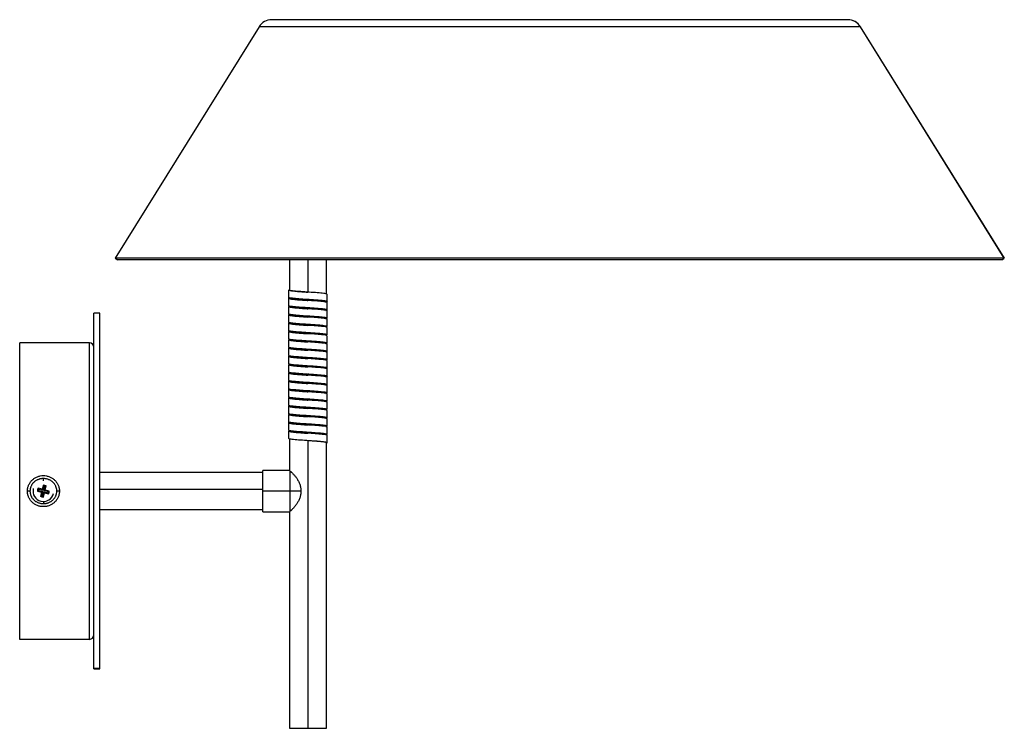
# Paper-space layout '_Normal a' of a CAD drawing. Header units: millimetres. Extents: x -182 to 150, y -140 to 99.
import ezdxf

# ---------------------------------------------------------------- set-up
doc = ezdxf.new("R2010")
doc.units = ezdxf.units.MM

psp = doc.layouts.new('_Normal a')

# ---------------------------------------------------------------- linework, layer by layer
at = {"color": 7, "linetype": 'Continuous', "lineweight": 25}
for p, q in [((-101.43, 96.96), (-149.98, 18.83)), ((97.19, 99.32), (-97.19, 99.32)), ((101.41, 96.96), (149.95, 18.83)), ((149.98, 18.83), (101.44, 96.96)), ((-149.98, 18.83), (-149.13, 18.3)), ((149.98, 18.83), (-149.98, 18.83)), ((149.13, 18.3), (-149.13, 18.3)), ((-91.19, 18.3), (-91.19, 8.13)), ((-78.69, 6.73), (-78.69, 18.3)), ((149.1, 18.3), (149.95, 18.83)), ((149.13, 18.3), (149.98, 18.83)), ((-91.46, 8.13), (-91.46, 5.63)), ((-84.94, 7.43), (-84.94, 7.43)), ((-78.41, 4.23), (-78.41, 6.73)), ((-91.46, 5.33), (-91.46, 2.83)), ((-91.19, 5.63), (-91.19, 5.33)), ((-84.94, 4.93), (-84.94, 4.63)), ((-84.93, 4.63), (-84.93, 4.63)), ((-78.41, 1.43), (-78.41, 3.93)), ((-155.19, 0.32), (-157.19, 0.32)), ((-157.19, -119.68), (-157.19, 0.32)), ((-155.19, -119.68), (-155.19, 0.32)), ((-91.46, 2.53), (-91.46, 0.03)), ((-91.19, 2.83), (-91.19, 2.53)), ((-91.19, 0.03), (-91.19, -0.27)), ((-84.94, 2.13), (-84.94, 1.83)), ((-84.94, 1.83), (-84.94, 1.83)), ((-84.93, 2.13), (-84.93, 2.13)), ((-78.69, 1.13), (-78.69, 1.43)), ((-78.41, -1.37), (-78.41, 1.13)), ((-91.46, -0.27), (-91.46, -2.77)), ((-91.46, -3.07), (-91.46, -5.57)), ((-84.94, -0.67), (-84.94, -0.67)), ((-84.94, -0.67), (-84.94, -0.97)), ((-78.69, -1.67), (-78.69, -1.37)), ((-78.41, -4.17), (-78.41, -1.67)), ((-91.46, -5.87), (-91.46, -8.37)), ((-91.19, -5.57), (-91.19, -5.87)), ((-84.94, -3.47), (-84.94, -3.47)), ((-84.94, -3.47), (-84.94, -3.77)), ((-84.94, -6.27), (-84.94, -6.57)), ((-84.93, -6.57), (-84.93, -6.57)), ((-78.69, -4.47), (-78.69, -4.17)), ((-78.41, -6.97), (-78.41, -4.47)), ((-182.19, -109.68), (-182.19, -9.68)), ((-158.69, -9.68), (-182.19, -9.68)), ((-158.69, -109.68), (-158.69, -9.68)), ((-91.46, -8.67), (-91.46, -11.17)), ((-91.19, -8.37), (-91.19, -8.67)), ((-84.94, -9.07), (-84.94, -9.37)), ((-84.93, -9.37), (-84.93, -9.37)), ((-78.69, -10.07), (-78.69, -9.77)), ((-78.41, -9.77), (-78.41, -7.27)), ((-91.46, -11.47), (-91.46, -13.97)), ((-91.19, -11.17), (-91.19, -11.47)), ((-84.95, -12.17), (-84.95, -12.17)), ((-84.94, -11.87), (-84.94, -12.17)), ((-84.93, -11.87), (-84.93, -11.87)), ((-78.69, -12.87), (-78.69, -12.57)), ((-78.41, -12.57), (-78.41, -10.07)), ((-78.41, -15.37), (-78.41, -12.87)), ((-91.46, -14.27), (-91.46, -16.77)), ((-84.95, -14.67), (-84.95, -14.67)), ((-84.94, -14.67), (-84.94, -14.97)), ((-78.69, -15.67), (-78.69, -15.37)), ((-78.41, -18.17), (-78.41, -15.67)), ((-91.46, -17.07), (-91.46, -19.57)), ((-91.46, -19.87), (-91.46, -22.37)), ((-91.19, -19.57), (-91.19, -19.87)), ((-84.94, -17.47), (-84.94, -17.77)), ((-84.94, -17.77), (-84.94, -17.77)), ((-84.93, -17.47), (-84.93, -17.47)), ((-78.41, -20.97), (-78.41, -18.47)), ((-91.46, -22.67), (-91.46, -25.17)), ((-91.19, -22.37), (-91.19, -22.67)), ((-84.94, -20.27), (-84.94, -20.57)), ((-84.94, -23.07), (-84.94, -23.37)), ((-84.93, -20.57), (-84.93, -20.57)), ((-84.93, -23.07), (-84.93, -23.07)), ((-78.41, -23.77), (-78.41, -21.27)), ((-91.46, -25.47), (-91.46, -27.97)), ((-91.19, -25.17), (-91.19, -25.47)), ((-84.94, -23.37), (-84.94, -23.37)), ((-84.94, -25.87), (-84.94, -25.87)), ((-84.94, -25.87), (-84.94, -26.17)), ((-78.69, -24.07), (-78.69, -23.77)), ((-78.41, -26.57), (-78.41, -24.07)), ((-91.46, -28.27), (-91.46, -30.77)), ((-84.94, -28.67), (-84.94, -28.67)), ((-84.94, -28.67), (-84.94, -28.97)), ((-78.69, -26.87), (-78.69, -26.57)), ((-78.69, -29.67), (-78.69, -29.37)), ((-78.41, -29.37), (-78.41, -26.87)), ((-78.41, -32.17), (-78.41, -29.67)), ((-91.46, -31.07), (-91.46, -33.57)), ((-91.19, -30.77), (-91.19, -31.07)), ((-84.94, -31.47), (-84.94, -31.77)), ((-84.93, -31.77), (-84.93, -31.77)), ((-78.41, -34.97), (-78.41, -32.47)), ((-91.46, -33.87), (-91.46, -36.37)), ((-91.19, -33.57), (-91.19, -33.87)), ((-91.19, -36.37), (-91.19, -36.67)), ((-84.94, -34.27), (-84.94, -34.57)), ((-84.93, -34.57), (-84.93, -34.57)), ((-78.69, -35.27), (-78.69, -34.97)), ((-78.41, -37.77), (-78.41, -35.27)), ((-91.46, -36.67), (-91.46, -39.17)), ((-91.46, -39.47), (-91.46, -41.97)), ((-84.95, -37.37), (-84.95, -37.37)), ((-84.94, -37.07), (-84.94, -37.37)), ((-84.93, -37.07), (-84.93, -37.07)), ((-78.69, -38.07), (-78.69, -37.77)), ((-78.41, -40.57), (-78.41, -38.07)), ((-91.19, -41.97), (-91.19, -52.68)), ((-84.95, -39.87), (-84.95, -39.87)), ((-84.94, -39.87), (-84.94, -40.17)), ((-84.94, -42.67), (-84.94, -139.68)), ((-84.93, -42.67), (-84.93, -42.67)), ((-78.69, -40.87), (-78.69, -40.57)), ((-78.41, -43.37), (-78.41, -40.87)), ((-78.69, -139.68), (-78.69, -43.37)), ((-91.19, -52.68), (-100.19, -52.68)), ((-100.19, -66.68), (-100.19, -52.68)), ((-91.19, -52.68), (-90.94, -52.91)), ((-90.94, -66.46), (-90.94, -52.91)), ((-100.19, -53.43), (-155.19, -53.43)), ((-178.71, -59.68), (-179.59, -59.68)), ((-176.19, -59.71), (-174.79, -60.05)), ((-174.55, -59.08), (-175.95, -58.74)), ((-175.87, -59.48), (-174.43, -59.83)), ((-174.33, -59.44), (-175.78, -59.09)), ((-174.21, -57.68), (-174.55, -59.08)), ((-174.33, -59.44), (-174.55, -59.08)), ((-173.98, -58), (-174.33, -59.44)), ((-173.94, -59.54), (-173.59, -58.09)), ((-173.94, -59.54), (-173.58, -59.32)), ((-172.5, -59.89), (-173.94, -59.54)), ((-173.58, -59.32), (-173.24, -57.92)), ((-172.19, -59.66), (-173.58, -59.32)), ((-168.79, -59.68), (-169.66, -59.68)), ((-155.19, -59.08), (-100.19, -59.08)), ((-87.31, -59.68), (-100.19, -59.68)), ((-174.79, -60.05), (-175.13, -61.45)), ((-174.43, -59.83), (-174.79, -60.05)), ((-174.43, -59.83), (-174.78, -61.28)), ((-174.39, -61.37), (-174.04, -59.93)), ((-174.16, -61.68), (-173.82, -60.29)), ((-174.04, -59.93), (-173.82, -60.29)), ((-174.04, -59.93), (-172.59, -60.28)), ((-173.82, -60.29), (-172.42, -60.63)), ((-172.53, -60.09), (-172.24, -60.16)), ((-155.19, -65.93), (-100.19, -65.93)), ((-100.19, -66.68), (-91.19, -66.68)), ((-91.19, -66.68), (-91.19, -139.68)), ((-158.69, -109.68), (-182.19, -109.68)), ((-157.19, -119.36), (-155.19, -119.36)), ((-157.19, -119.68), (-155.19, -119.68)), ((-91.19, -139.68), (-78.69, -139.68))]:
    psp.add_line(p, q, dxfattribs=at)
at = {"color": 8, "linetype": 'Continuous', "lineweight": 25}
for p, q in [((101.44, 96.96), (-101.43, 96.96)), ((-84.94, 18.3), (-84.94, 7.43)), ((-174.19, -56.21), (-174.19, -55.45)), ((-174.19, -63.15), (-174.19, -63.91))]:
    psp.add_line(p, q, dxfattribs=at)
at = {"color": 7, "linetype": 'Continuous', "lineweight": 25, "flags": 128}
for points in [[(-78.87, -1.53), (-78.42, -1.35), (-79.18, -1.16), (-81.05, -0.96), (-83.67, -0.76), (-86.52, -0.57), (-89.07, -0.37), (-90.84, -0.17), (-91.46, 0.03), (-91.46, 0.03)], [(-78.87, -26.73), (-78.42, -26.55), (-79.18, -26.36), (-81.05, -26.16), (-83.67, -25.96), (-86.52, -25.77), (-89.07, -25.57), (-90.84, -25.37), (-91.46, -25.17), (-91.46, -25.17)]]:
    psp.add_lwpolyline(points, dxfattribs=at)
at = {"color": 7, "linetype": 'Continuous', "lineweight": 25}
for centre, radius, start, end in [((-97.19, 94.32), 5, 90, 148.1433), ((97.17, 94.32), 5, 31.848, 89.9978), ((97.19, 94.32), 5, 31.8567, 90), ((-158.69, -11.18), 1.5, 360, 90), ((-174.19, -59.68), 3.5, 166.2236, 346.2236), ((-174.19, -59.68), 2, 151.7461, 180.7011), ((-174.19, -59.68), 1.7, 159.4599, 172.9872), ((-174.19, -59.68), 2, 61.7461, 90.7011), ((-174.19, -59.68), 1.7, 69.4599, 82.9872), ((-174.19, -59.68), 2, 331.7461, 0.7011), ((-174.19, -59.68), 2, 241.7461, 270.7011), ((-174.19, -59.68), 1.7, 249.4599, 262.9872), ((-174.19, -59.68), 1.7, 339.4599, 352.9872), ((-158.69, -108.18), 1.5, 270, 0)]:
    psp.add_arc(centre, radius, start, end, dxfattribs=at)
for points, knots in [([(-78.55, 6.73), (-78.55, 6.77), (-78.55, 6.88), (-79.97, 7.06), (-82.35, 7.25), (-85.27, 7.45), (-88.12, 7.65), (-90.33, 7.84), (-91.54, 8.02), (-91.36, 8.14), (-91.28, 8.19)], [0, 0, 0, 0, 0.089484, 0.224096, 0.358135, 0.492592, 0.627546, 0.761681, 0.895869, 1, 1, 1, 1]), ([(-91.19, 8.13), (-91.19, 8.1), (-91.14, 8.07), (-90.98, 8.01), (-90.87, 7.98), (-90.56, 7.92), (-90.36, 7.89), (-89.9, 7.83), (-89.64, 7.8), (-89.21, 7.76), (-89.05, 7.75), (-88.74, 7.72), (-88.58, 7.7), (-88.07, 7.66), (-87.71, 7.63), (-86.95, 7.57), (-86.55, 7.54), (-85.75, 7.48), (-85.34, 7.45), (-84.94, 7.43)], [0, 0, 0, 0, 0.125, 0.125, 0.25, 0.25, 0.375, 0.375, 0.5, 0.5, 0.5625, 0.5625, 0.625, 0.625, 0.75, 0.75, 0.875, 0.875, 1, 1, 1, 1]), ([(-78.47, 3.93), (-78.54, 3.98), (-78.7, 4.11), (-80.43, 4.3), (-82.97, 4.5), (-85.92, 4.69), (-88.69, 4.89), (-90.69, 5.09), (-91.65, 5.26), (-91.32, 5.37), (-91.19, 5.42)], [0, 0, 0, 0, 0.116739, 0.248998, 0.38048, 0.51186, 0.644031, 0.775795, 0.907098, 1, 1, 1, 1]), ([(-78.87, 4.09), (-78.72, 4.11), (-78.18, 4.2), (-78.53, 4.36), (-79.93, 4.56), (-82.36, 4.75), (-85.26, 4.95), (-88.13, 5.15), (-90.31, 5.34), (-91.46, 5.5), (-91.34, 5.6), (-91.31, 5.63)], [0, 0, 0, 0, 0.04807, 0.176232, 0.304179, 0.431581, 0.559381, 0.687652, 0.815146, 0.94269, 1, 1, 1, 1]), ([(-91.19, 5.33), (-91.19, 5.3), (-91.14, 5.27), (-90.98, 5.21), (-90.87, 5.18), (-90.56, 5.12), (-90.36, 5.09), (-89.9, 5.03), (-89.64, 5), (-89.21, 4.96), (-89.05, 4.95), (-88.74, 4.92), (-88.58, 4.9), (-88.07, 4.86), (-87.71, 4.83), (-86.95, 4.77), (-86.55, 4.74), (-85.75, 4.68), (-85.34, 4.65), (-84.94, 4.63)], [0, 0, 0, 0, 0.125, 0.125, 0.25, 0.25, 0.375, 0.375, 0.5, 0.5, 0.5625, 0.5625, 0.625, 0.625, 0.75, 0.75, 0.875, 0.875, 1, 1, 1, 1]), ([(-78.69, 4.23), (-78.69, 4.26), (-78.73, 4.29), (-78.89, 4.34), (-79, 4.37), (-79.32, 4.43), (-79.51, 4.46), (-79.97, 4.52), (-80.23, 4.55), (-80.67, 4.59), (-80.82, 4.61), (-81.13, 4.64), (-81.29, 4.65), (-81.8, 4.69), (-82.16, 4.72), (-82.92, 4.78), (-83.32, 4.81), (-84.13, 4.87), (-84.53, 4.9), (-84.94, 4.93)], [0, 0, 0, 0, 0.125, 0.125, 0.25, 0.25, 0.375, 0.375, 0.5, 0.5, 0.5625, 0.5625, 0.625, 0.625, 0.75, 0.75, 0.875, 0.875, 1, 1, 1, 1]), ([(-78.47, 1.13), (-78.45, 1.13), (-78.25, 1.21), (-79.07, 1.34), (-80.9, 1.54), (-83.63, 1.74), (-86.57, 1.93), (-89.22, 2.13), (-91.01, 2.33), (-91.71, 2.51), (-91.2, 2.63), (-90.97, 2.68)], [0, 0, 0, 0, 0.014508, 0.140669, 0.267511, 0.394241, 0.520384, 0.646871, 0.773894, 0.900146, 1, 1, 1, 1]), ([(-78.91, 1.28), (-78.7, 1.32), (-78.16, 1.43), (-78.73, 1.6), (-80.4, 1.8), (-82.98, 2), (-85.92, 2.19), (-88.7, 2.39), (-90.65, 2.59), (-91.57, 2.73), (-91.39, 2.81), (-91.35, 2.83)], [0, 0, 0, 0, 0.082761, 0.209561, 0.337009, 0.463709, 0.590309, 0.717672, 0.844643, 0.97117, 1, 1, 1, 1]), ([(-91.19, 2.53), (-91.19, 2.5), (-91.14, 2.47), (-90.98, 2.41), (-90.87, 2.38), (-90.56, 2.32), (-90.36, 2.29), (-89.9, 2.23), (-89.64, 2.2), (-89.21, 2.16), (-89.05, 2.15), (-88.74, 2.12), (-88.58, 2.1), (-88.07, 2.06), (-87.71, 2.03), (-86.95, 1.97), (-86.55, 1.94), (-85.75, 1.88), (-85.34, 1.85), (-84.94, 1.83)], [0, 0, 0, 0, 0.125, 0.125, 0.25, 0.25, 0.375, 0.375, 0.5, 0.5, 0.5625, 0.5625, 0.625, 0.625, 0.75, 0.75, 0.875, 0.875, 1, 1, 1, 1]), ([(-78.69, 1.43), (-78.69, 1.46), (-78.73, 1.49), (-78.89, 1.54), (-79, 1.57), (-79.32, 1.63), (-79.51, 1.66), (-79.97, 1.72), (-80.23, 1.75), (-80.67, 1.79), (-80.82, 1.81), (-81.13, 1.84), (-81.29, 1.85), (-81.8, 1.89), (-82.16, 1.92), (-82.92, 1.98), (-83.32, 2.01), (-84.13, 2.07), (-84.53, 2.1), (-84.94, 2.13)], [0, 0, 0, 0, 0.125, 0.125, 0.25, 0.25, 0.375, 0.375, 0.5, 0.5, 0.5625, 0.5625, 0.625, 0.625, 0.75, 0.75, 0.875, 0.875, 1, 1, 1, 1]), ([(-78.57, -4.47), (-78.54, -4.44), (-78.48, -4.33), (-79.76, -4.17), (-82.04, -3.97), (-84.94, -3.77), (-87.81, -3.58), (-90.17, -3.38), (-91.39, -3.18), (-91.72, -3.05), (-91.32, -2.98), (-91.31, -2.98)], [0, 0, 0, 0, 0.073438, 0.205324, 0.336902, 0.469144, 0.601386, 0.732964, 0.86485, 0.997357, 1, 1, 1, 1]), ([(-78.55, -1.67), (-78.51, -1.65), (-78.36, -1.56), (-79.38, -1.41), (-81.45, -1.22), (-84.28, -1.02), (-87.2, -0.82), (-89.71, -0.63), (-91.25, -0.43), (-91.7, -0.26), (-91.16, -0.16), (-90.97, -0.13)], [0, 0, 0, 0, 0.043108, 0.170093, 0.297278, 0.425154, 0.552305, 0.679306, 0.807055, 0.934495, 1, 1, 1, 1]), ([(-78.69, -4.3), (-78.53, -4.24), (-78.21, -4.11), (-79.34, -3.91), (-81.46, -3.72), (-84.28, -3.52), (-87.21, -3.32), (-89.68, -3.13), (-91.25, -2.94), (-91.32, -2.82), (-91.35, -2.77)], [0, 0, 0, 0, 0.126843, 0.255373, 0.384104, 0.513535, 0.642232, 0.770778, 0.90008, 1, 1, 1, 1]), ([(-91.19, -0.27), (-91.19, -0.3), (-91.14, -0.33), (-90.98, -0.39), (-90.87, -0.42), (-90.56, -0.48), (-90.36, -0.51), (-89.9, -0.57), (-89.64, -0.6), (-89.21, -0.64), (-89.05, -0.65), (-88.74, -0.68), (-88.58, -0.7), (-88.07, -0.74), (-87.71, -0.77), (-86.95, -0.83), (-86.55, -0.86), (-85.75, -0.92), (-85.34, -0.95), (-84.94, -0.97)], [0, 0, 0, 0, 0.125, 0.125, 0.25, 0.25, 0.375, 0.375, 0.5, 0.5, 0.5625, 0.5625, 0.625, 0.625, 0.75, 0.75, 0.875, 0.875, 1, 1, 1, 1]), ([(-91.19, -3.07), (-91.19, -3.1), (-91.14, -3.13), (-90.98, -3.19), (-90.87, -3.22), (-90.56, -3.28), (-90.36, -3.31), (-89.9, -3.37), (-89.64, -3.4), (-89.21, -3.44), (-89.05, -3.45), (-88.74, -3.48), (-88.58, -3.5), (-88.07, -3.54), (-87.71, -3.57), (-86.95, -3.63), (-86.55, -3.66), (-85.75, -3.72), (-85.34, -3.75), (-84.94, -3.77)], [0, 0, 0, 0, 0.125, 0.125, 0.25, 0.25, 0.375, 0.375, 0.5, 0.5, 0.5625, 0.5625, 0.625, 0.625, 0.75, 0.75, 0.875, 0.875, 1, 1, 1, 1]), ([(-78.69, -1.37), (-78.69, -1.34), (-78.73, -1.31), (-78.89, -1.26), (-79, -1.23), (-79.32, -1.17), (-79.51, -1.14), (-79.97, -1.08), (-80.23, -1.05), (-80.67, -1.01), (-80.82, -0.99), (-81.13, -0.96), (-81.29, -0.95), (-81.8, -0.91), (-82.16, -0.88), (-82.92, -0.82), (-83.32, -0.79), (-84.13, -0.73), (-84.53, -0.7), (-84.94, -0.67)], [0, 0, 0, 0, 0.125, 0.125, 0.25, 0.25, 0.375, 0.375, 0.5, 0.5, 0.5625, 0.5625, 0.625, 0.625, 0.75, 0.75, 0.875, 0.875, 1, 1, 1, 1]), ([(-78.52, -7.27), (-78.55, -7.22), (-78.62, -7.11), (-80.19, -6.92), (-82.66, -6.73), (-85.6, -6.53), (-88.41, -6.33), (-90.53, -6.14), (-91.66, -5.94), (-91.34, -5.81), (-91.19, -5.75)], [0, 0, 0, 0, 0.09992, 0.229222, 0.357768, 0.486465, 0.615896, 0.744627, 0.873157, 1, 1, 1, 1]), ([(-78.57, -6.97), (-78.54, -6.94), (-78.48, -6.83), (-79.76, -6.67), (-82.04, -6.47), (-84.94, -6.27), (-87.83, -6.08), (-90.11, -5.88), (-91.39, -5.71), (-91.33, -5.61), (-91.31, -5.57)], [0, 0, 0, 0, 0.078156, 0.218734, 0.358983, 0.49994, 0.640896, 0.781145, 0.921723, 1, 1, 1, 1]), ([(-91.19, -5.87), (-91.19, -5.9), (-91.14, -5.93), (-90.98, -5.99), (-90.87, -6.02), (-90.56, -6.08), (-90.36, -6.11), (-89.9, -6.17), (-89.64, -6.2), (-89.21, -6.24), (-89.05, -6.25), (-88.74, -6.28), (-88.58, -6.3), (-88.07, -6.34), (-87.71, -6.37), (-86.95, -6.43), (-86.55, -6.46), (-85.75, -6.52), (-85.34, -6.55), (-84.94, -6.57)], [0, 0, 0, 0, 0.125, 0.125, 0.25, 0.25, 0.375, 0.375, 0.5, 0.5, 0.5625, 0.5625, 0.625, 0.625, 0.75, 0.75, 0.875, 0.875, 1, 1, 1, 1]), ([(-78.69, -4.17), (-78.69, -4.14), (-78.73, -4.11), (-78.89, -4.06), (-79, -4.03), (-79.32, -3.97), (-79.51, -3.94), (-79.97, -3.88), (-80.23, -3.85), (-80.67, -3.81), (-80.82, -3.79), (-81.13, -3.76), (-81.29, -3.75), (-81.8, -3.71), (-82.16, -3.68), (-82.92, -3.62), (-83.32, -3.59), (-84.13, -3.53), (-84.53, -3.5), (-84.94, -3.47)], [0, 0, 0, 0, 0.125, 0.125, 0.25, 0.25, 0.375, 0.375, 0.5, 0.5, 0.5625, 0.5625, 0.625, 0.625, 0.75, 0.75, 0.875, 0.875, 1, 1, 1, 1]), ([(-78.69, -6.97), (-78.69, -6.94), (-78.73, -6.91), (-78.89, -6.86), (-79, -6.83), (-79.32, -6.77), (-79.51, -6.74), (-79.97, -6.68), (-80.23, -6.65), (-80.67, -6.61), (-80.82, -6.59), (-81.13, -6.56), (-81.29, -6.55), (-81.8, -6.51), (-82.16, -6.48), (-82.92, -6.42), (-83.32, -6.39), (-84.13, -6.33), (-84.53, -6.3), (-84.94, -6.27)], [0, 0, 0, 0, 0.125, 0.125, 0.25, 0.25, 0.375, 0.375, 0.5, 0.5, 0.5625, 0.5625, 0.625, 0.625, 0.75, 0.75, 0.875, 0.875, 1, 1, 1, 1]), ([(-78.41, -10.07), (-78.53, -10.01), (-78.78, -9.88), (-80.67, -9.68), (-83.29, -9.48), (-86.25, -9.29), (-88.96, -9.09), (-90.87, -8.89), (-91.71, -8.7), (-91.24, -8.58), (-91, -8.51)], [0, 0, 0, 0, 0.1259017, 0.252572, 0.3787086, 0.5045012, 0.6308806, 0.7573701, 0.8831809, 1, 1, 1, 1]), ([(-78.9, -9.92), (-78.72, -9.89), (-78.17, -9.79), (-78.62, -9.62), (-80.16, -9.42), (-82.67, -9.23), (-85.59, -9.03), (-88.42, -8.83), (-90.49, -8.64), (-91.52, -8.48), (-91.36, -8.4), (-91.32, -8.37)], [0, 0, 0, 0, 0.0655046, 0.1929454, 0.320694, 0.4476955, 0.5748459, 0.7027224, 0.8299067, 0.9568924, 1, 1, 1, 1]), ([(-91.19, -8.67), (-91.19, -8.7), (-91.14, -8.73), (-90.98, -8.79), (-90.87, -8.82), (-90.56, -8.88), (-90.36, -8.91), (-89.9, -8.97), (-89.64, -9), (-89.21, -9.04), (-89.05, -9.05), (-88.74, -9.08), (-88.58, -9.1), (-88.07, -9.14), (-87.71, -9.17), (-86.95, -9.23), (-86.55, -9.26), (-85.75, -9.32), (-85.34, -9.35), (-84.94, -9.37)], [0, 0, 0, 0, 0.125, 0.125, 0.25, 0.25, 0.375, 0.375, 0.5, 0.5, 0.5625, 0.5625, 0.625, 0.625, 0.75, 0.75, 0.875, 0.875, 1, 1, 1, 1]), ([(-78.69, -9.77), (-78.69, -9.74), (-78.73, -9.71), (-78.89, -9.66), (-79, -9.63), (-79.32, -9.57), (-79.51, -9.54), (-79.97, -9.48), (-80.23, -9.45), (-80.67, -9.41), (-80.82, -9.39), (-81.13, -9.36), (-81.29, -9.35), (-81.8, -9.31), (-82.16, -9.28), (-82.92, -9.22), (-83.32, -9.19), (-84.13, -9.13), (-84.53, -9.1), (-84.94, -9.07)], [0, 0, 0, 0, 0.125, 0.125, 0.25, 0.25, 0.375, 0.375, 0.5, 0.5, 0.5625, 0.5625, 0.625, 0.625, 0.75, 0.75, 0.875, 0.875, 1, 1, 1, 1]), ([(-78.9, -12.73), (-78.67, -12.68), (-78.16, -12.56), (-78.86, -12.38), (-80.65, -12.18), (-83.3, -11.98), (-86.24, -11.79), (-88.97, -11.59), (-90.8, -11.39), (-91.62, -11.25), (-91.42, -11.18), (-91.4, -11.17)], [0, 0, 0, 0, 0.099854, 0.226106, 0.353129, 0.479616, 0.605759, 0.732489, 0.859331, 0.985492, 1, 1, 1, 1]), ([(-78.52, -12.87), (-78.49, -12.86), (-78.3, -12.78), (-79.22, -12.63), (-81.17, -12.44), (-83.95, -12.24), (-86.89, -12.04), (-89.47, -11.85), (-91.14, -11.65), (-91.71, -11.47), (-91.17, -11.37), (-90.96, -11.32)], [0, 0, 0, 0, 0.02883, 0.155357, 0.282328, 0.409691, 0.536291, 0.662991, 0.790439, 0.917239, 1, 1, 1, 1]), ([(-91.19, -11.47), (-91.19, -11.5), (-91.14, -11.53), (-90.98, -11.59), (-90.87, -11.62), (-90.56, -11.68), (-90.36, -11.71), (-89.9, -11.77), (-89.64, -11.8), (-89.21, -11.84), (-89.05, -11.85), (-88.74, -11.88), (-88.58, -11.9), (-88.07, -11.94), (-87.71, -11.97), (-86.95, -12.03), (-86.55, -12.06), (-85.75, -12.12), (-85.34, -12.15), (-84.94, -12.17)], [0, 0, 0, 0, 0.125, 0.125, 0.25, 0.25, 0.375, 0.375, 0.5, 0.5, 0.5625, 0.5625, 0.625, 0.625, 0.75, 0.75, 0.875, 0.875, 1, 1, 1, 1]), ([(-78.69, -12.57), (-78.69, -12.54), (-78.73, -12.51), (-78.89, -12.46), (-79, -12.43), (-79.32, -12.37), (-79.51, -12.34), (-79.97, -12.28), (-80.23, -12.25), (-80.67, -12.21), (-80.82, -12.19), (-81.13, -12.16), (-81.29, -12.15), (-81.8, -12.11), (-82.16, -12.08), (-82.92, -12.02), (-83.32, -11.99), (-84.13, -11.93), (-84.53, -11.9), (-84.94, -11.87)], [0, 0, 0, 0, 0.125, 0.125, 0.25, 0.25, 0.375, 0.375, 0.5, 0.5, 0.5625, 0.5625, 0.625, 0.625, 0.75, 0.75, 0.875, 0.875, 1, 1, 1, 1]), ([(-78.57, -15.67), (-78.53, -15.64), (-78.41, -15.55), (-79.57, -15.39), (-81.74, -15.19), (-84.61, -14.99), (-87.51, -14.8), (-89.94, -14.6), (-91.34, -14.41), (-91.69, -14.25), (-91.15, -14.16), (-91, -14.13)], [0, 0, 0, 0, 0.05731, 0.184854, 0.312348, 0.440619, 0.568419, 0.695821, 0.823768, 0.95193, 1, 1, 1, 1]), ([(-78.72, -15.49), (-78.56, -15.43), (-78.21, -15.32), (-79.17, -15.13), (-81.18, -14.94), (-83.95, -14.74), (-86.9, -14.54), (-89.44, -14.35), (-91.17, -14.15), (-91.33, -14.03), (-91.4, -13.97)], [0, 0, 0, 0, 0.104471, 0.2341, 0.364183, 0.494669, 0.624372, 0.754177, 0.88475, 1, 1, 1, 1]), ([(-91.19, -14.27), (-91.19, -14.3), (-91.14, -14.33), (-90.98, -14.39), (-90.87, -14.42), (-90.56, -14.48), (-90.36, -14.51), (-89.9, -14.57), (-89.64, -14.6), (-89.21, -14.64), (-89.05, -14.65), (-88.74, -14.68), (-88.58, -14.7), (-88.07, -14.74), (-87.71, -14.77), (-86.95, -14.83), (-86.55, -14.86), (-85.75, -14.92), (-85.34, -14.95), (-84.94, -14.97)], [0, 0, 0, 0, 0.125, 0.125, 0.25, 0.25, 0.375, 0.375, 0.5, 0.5, 0.5625, 0.5625, 0.625, 0.625, 0.75, 0.75, 0.875, 0.875, 1, 1, 1, 1]), ([(-78.69, -15.37), (-78.69, -15.34), (-78.73, -15.31), (-78.89, -15.26), (-79, -15.23), (-79.32, -15.17), (-79.51, -15.14), (-79.97, -15.08), (-80.23, -15.05), (-80.67, -15.01), (-80.82, -14.99), (-81.13, -14.96), (-81.29, -14.95), (-81.8, -14.91), (-82.16, -14.88), (-82.92, -14.82), (-83.32, -14.79), (-84.13, -14.73), (-84.53, -14.7), (-84.94, -14.67)], [0, 0, 0, 0, 0.125, 0.125, 0.25, 0.25, 0.375, 0.375, 0.5, 0.5, 0.5625, 0.5625, 0.625, 0.625, 0.75, 0.75, 0.875, 0.875, 1, 1, 1, 1]), ([(-78.47, -21.27), (-78.54, -21.22), (-78.7, -21.09), (-80.43, -20.9), (-82.97, -20.7), (-85.92, -20.51), (-88.69, -20.31), (-90.69, -20.11), (-91.65, -19.94), (-91.32, -19.83), (-91.19, -19.78)], [0, 0, 0, 0, 0.116739, 0.248998, 0.38048, 0.51186, 0.644031, 0.775795, 0.907098, 1, 1, 1, 1]), ([(-85.25, -17.75), (-86.21, -17.69), (-88.12, -17.55), (-90.33, -17.36), (-91.54, -17.18), (-91.36, -17.06), (-91.28, -17.01)], [0, 0, 0, 0, 0.265967, 0.530321, 0.794779, 1, 1, 1, 1]), ([(-78.87, -21.11), (-78.72, -21.09), (-78.18, -21), (-78.53, -20.84), (-79.93, -20.64), (-82.36, -20.45), (-85.26, -20.25), (-88.13, -20.05), (-90.31, -19.86), (-91.46, -19.7), (-91.34, -19.6), (-91.31, -19.57)], [0, 0, 0, 0, 0.04807, 0.176232, 0.304179, 0.431581, 0.559381, 0.687652, 0.815146, 0.94269, 1, 1, 1, 1]), ([(-78.61, -18.28), (-78.49, -18.22), (-78.27, -18.08), (-79.54, -17.89), (-81.75, -17.69), (-84.6, -17.49), (-87.53, -17.3), (-89.9, -17.1), (-91.33, -16.93), (-91.32, -16.82), (-91.32, -16.77)], [0, 0, 0, 0, 0.130956, 0.261126, 0.391245, 0.522158, 0.652589, 0.782614, 0.913196, 1, 1, 1, 1]), ([(-91.19, -17.07), (-91.19, -17.1), (-91.14, -17.13), (-90.98, -17.19), (-90.87, -17.22), (-90.56, -17.28), (-90.36, -17.31), (-89.9, -17.37), (-89.64, -17.4), (-89.21, -17.44), (-89.05, -17.45), (-88.74, -17.48), (-88.58, -17.5), (-88.07, -17.54), (-87.71, -17.57), (-86.95, -17.63), (-86.55, -17.66), (-85.75, -17.72), (-85.34, -17.75), (-84.94, -17.77)], [0, 0, 0, 0, 0.125, 0.125, 0.25, 0.25, 0.375, 0.375, 0.5, 0.5, 0.5625, 0.5625, 0.625, 0.625, 0.75, 0.75, 0.875, 0.875, 1, 1, 1, 1]), ([(-91.19, -19.87), (-91.19, -19.9), (-91.14, -19.93), (-90.98, -19.99), (-90.87, -20.02), (-90.56, -20.08), (-90.36, -20.11), (-89.9, -20.17), (-89.64, -20.2), (-89.21, -20.24), (-89.05, -20.25), (-88.74, -20.28), (-88.58, -20.3), (-88.07, -20.34), (-87.71, -20.37), (-86.95, -20.43), (-86.55, -20.46), (-85.75, -20.52), (-85.34, -20.55), (-84.94, -20.57)], [0, 0, 0, 0, 0.125, 0.125, 0.25, 0.25, 0.375, 0.375, 0.5, 0.5, 0.5625, 0.5625, 0.625, 0.625, 0.75, 0.75, 0.875, 0.875, 1, 1, 1, 1]), ([(-78.69, -18.17), (-78.69, -18.14), (-78.73, -18.11), (-78.89, -18.06), (-79, -18.03), (-79.32, -17.97), (-79.51, -17.94), (-79.97, -17.88), (-80.23, -17.85), (-80.67, -17.81), (-80.82, -17.79), (-81.13, -17.76), (-81.29, -17.75), (-81.8, -17.71), (-82.16, -17.68), (-82.92, -17.62), (-83.32, -17.59), (-84.13, -17.53), (-84.53, -17.5), (-84.94, -17.47)], [0, 0, 0, 0, 0.125, 0.125, 0.25, 0.25, 0.375, 0.375, 0.5, 0.5, 0.5625, 0.5625, 0.625, 0.625, 0.75, 0.75, 0.875, 0.875, 1, 1, 1, 1]), ([(-78.55, -18.47), (-78.55, -18.43), (-78.55, -18.32), (-79.97, -18.14), (-82.26, -17.96), (-84.08, -17.83), (-84.94, -17.77)], [0, 0, 0, 0, 0.187343, 0.469168, 0.749791, 1, 1, 1, 1]), ([(-78.47, -24.07), (-78.45, -24.07), (-78.25, -23.99), (-79.07, -23.86), (-80.9, -23.66), (-83.63, -23.46), (-86.57, -23.27), (-89.22, -23.07), (-91.01, -22.87), (-91.71, -22.69), (-91.2, -22.57), (-90.97, -22.52)], [0, 0, 0, 0, 0.014508, 0.140669, 0.267511, 0.394241, 0.520384, 0.646871, 0.773894, 0.900146, 1, 1, 1, 1]), ([(-78.91, -23.92), (-78.7, -23.88), (-78.16, -23.77), (-78.73, -23.6), (-80.4, -23.4), (-82.98, -23.2), (-85.92, -23.01), (-88.7, -22.81), (-90.65, -22.61), (-91.57, -22.47), (-91.39, -22.39), (-91.35, -22.37)], [0, 0, 0, 0, 0.082761, 0.209561, 0.337009, 0.463709, 0.590309, 0.717672, 0.844643, 0.97117, 1, 1, 1, 1]), ([(-91.19, -22.67), (-91.19, -22.7), (-91.14, -22.73), (-90.98, -22.79), (-90.87, -22.82), (-90.56, -22.88), (-90.36, -22.91), (-89.9, -22.97), (-89.64, -23), (-89.21, -23.04), (-89.05, -23.05), (-88.74, -23.08), (-88.58, -23.1), (-88.07, -23.14), (-87.71, -23.17), (-86.95, -23.23), (-86.55, -23.26), (-85.75, -23.32), (-85.34, -23.35), (-84.94, -23.37)], [0, 0, 0, 0, 0.125, 0.125, 0.25, 0.25, 0.375, 0.375, 0.5, 0.5, 0.5625, 0.5625, 0.625, 0.625, 0.75, 0.75, 0.875, 0.875, 1, 1, 1, 1]), ([(-78.69, -20.97), (-78.69, -20.94), (-78.73, -20.91), (-78.89, -20.86), (-79, -20.83), (-79.32, -20.77), (-79.51, -20.74), (-79.97, -20.68), (-80.23, -20.65), (-80.67, -20.61), (-80.82, -20.59), (-81.13, -20.56), (-81.29, -20.55), (-81.8, -20.51), (-82.16, -20.48), (-82.92, -20.42), (-83.32, -20.39), (-84.13, -20.33), (-84.53, -20.3), (-84.94, -20.27)], [0, 0, 0, 0, 0.125, 0.125, 0.25, 0.25, 0.375, 0.375, 0.5, 0.5, 0.5625, 0.5625, 0.625, 0.625, 0.75, 0.75, 0.875, 0.875, 1, 1, 1, 1]), ([(-78.69, -23.77), (-78.69, -23.74), (-78.73, -23.71), (-78.89, -23.66), (-79, -23.63), (-79.32, -23.57), (-79.51, -23.54), (-79.97, -23.48), (-80.23, -23.45), (-80.67, -23.41), (-80.82, -23.39), (-81.13, -23.36), (-81.29, -23.35), (-81.8, -23.31), (-82.16, -23.28), (-82.92, -23.22), (-83.32, -23.19), (-84.13, -23.13), (-84.53, -23.1), (-84.94, -23.07)], [0, 0, 0, 0, 0.125, 0.125, 0.25, 0.25, 0.375, 0.375, 0.5, 0.5, 0.5625, 0.5625, 0.625, 0.625, 0.75, 0.75, 0.875, 0.875, 1, 1, 1, 1]), ([(-78.55, -26.87), (-78.51, -26.85), (-78.36, -26.76), (-79.38, -26.61), (-81.45, -26.42), (-84.28, -26.22), (-87.2, -26.02), (-89.71, -25.83), (-91.25, -25.63), (-91.7, -25.46), (-91.16, -25.36), (-90.97, -25.33)], [0, 0, 0, 0, 0.043108, 0.170093, 0.297278, 0.425154, 0.552305, 0.679306, 0.807055, 0.934495, 1, 1, 1, 1]), ([(-91.19, -25.47), (-91.19, -25.5), (-91.14, -25.53), (-90.98, -25.59), (-90.87, -25.62), (-90.56, -25.68), (-90.36, -25.71), (-89.9, -25.77), (-89.64, -25.8), (-89.21, -25.84), (-89.05, -25.85), (-88.74, -25.88), (-88.58, -25.9), (-88.07, -25.94), (-87.71, -25.97), (-86.95, -26.03), (-86.55, -26.06), (-85.75, -26.12), (-85.34, -26.15), (-84.94, -26.17)], [0, 0, 0, 0, 0.125, 0.125, 0.25, 0.25, 0.375, 0.375, 0.5, 0.5, 0.5625, 0.5625, 0.625, 0.625, 0.75, 0.75, 0.875, 0.875, 1, 1, 1, 1]), ([(-78.69, -26.57), (-78.69, -26.54), (-78.73, -26.51), (-78.89, -26.46), (-79, -26.43), (-79.32, -26.37), (-79.51, -26.34), (-79.97, -26.28), (-80.23, -26.25), (-80.67, -26.21), (-80.82, -26.19), (-81.13, -26.16), (-81.29, -26.15), (-81.8, -26.11), (-82.16, -26.08), (-82.92, -26.02), (-83.32, -25.99), (-84.13, -25.93), (-84.53, -25.9), (-84.94, -25.87)], [0, 0, 0, 0, 0.125, 0.125, 0.25, 0.25, 0.375, 0.375, 0.5, 0.5, 0.5625, 0.5625, 0.625, 0.625, 0.75, 0.75, 0.875, 0.875, 1, 1, 1, 1]), ([(-78.57, -29.67), (-78.54, -29.64), (-78.48, -29.53), (-79.76, -29.37), (-82.04, -29.17), (-84.94, -28.97), (-87.81, -28.78), (-90.17, -28.58), (-91.39, -28.38), (-91.72, -28.25), (-91.32, -28.18), (-91.31, -28.18)], [0, 0, 0, 0, 0.073438, 0.205324, 0.336902, 0.469144, 0.601386, 0.732964, 0.86485, 0.997357, 1, 1, 1, 1]), ([(-78.69, -29.5), (-78.53, -29.44), (-78.21, -29.31), (-79.34, -29.11), (-81.46, -28.92), (-84.28, -28.72), (-87.21, -28.52), (-89.68, -28.33), (-91.25, -28.14), (-91.32, -28.02), (-91.35, -27.97)], [0, 0, 0, 0, 0.126843, 0.255373, 0.384104, 0.513535, 0.642232, 0.770778, 0.90008, 1, 1, 1, 1]), ([(-91.19, -28.27), (-91.19, -28.3), (-91.14, -28.33), (-90.98, -28.39), (-90.87, -28.42), (-90.56, -28.48), (-90.36, -28.51), (-89.9, -28.57), (-89.64, -28.6), (-89.21, -28.64), (-89.05, -28.65), (-88.74, -28.68), (-88.58, -28.7), (-88.07, -28.74), (-87.71, -28.77), (-86.95, -28.83), (-86.55, -28.86), (-85.75, -28.92), (-85.34, -28.95), (-84.94, -28.97)], [0, 0, 0, 0, 0.125, 0.125, 0.25, 0.25, 0.375, 0.375, 0.5, 0.5, 0.5625, 0.5625, 0.625, 0.625, 0.75, 0.75, 0.875, 0.875, 1, 1, 1, 1]), ([(-78.69, -29.37), (-78.69, -29.34), (-78.73, -29.31), (-78.89, -29.26), (-79, -29.23), (-79.32, -29.17), (-79.51, -29.14), (-79.97, -29.08), (-80.23, -29.05), (-80.67, -29.01), (-80.82, -28.99), (-81.13, -28.96), (-81.29, -28.95), (-81.8, -28.91), (-82.16, -28.88), (-82.92, -28.82), (-83.32, -28.79), (-84.13, -28.73), (-84.53, -28.7), (-84.94, -28.67)], [0, 0, 0, 0, 0.125, 0.125, 0.25, 0.25, 0.375, 0.375, 0.5, 0.5, 0.5625, 0.5625, 0.625, 0.625, 0.75, 0.75, 0.875, 0.875, 1, 1, 1, 1]), ([(-78.52, -32.47), (-78.55, -32.42), (-78.62, -32.31), (-80.19, -32.12), (-82.66, -31.93), (-85.6, -31.73), (-88.41, -31.53), (-90.53, -31.34), (-91.66, -31.14), (-91.34, -31.01), (-91.19, -30.95)], [0, 0, 0, 0, 0.09992, 0.229222, 0.357768, 0.486465, 0.615896, 0.744627, 0.873157, 1, 1, 1, 1]), ([(-78.57, -32.17), (-78.54, -32.14), (-78.48, -32.03), (-79.76, -31.87), (-82.04, -31.67), (-84.94, -31.47), (-87.83, -31.28), (-90.11, -31.08), (-91.39, -30.91), (-91.33, -30.81), (-91.31, -30.77)], [0, 0, 0, 0, 0.078156, 0.218734, 0.358983, 0.49994, 0.640896, 0.781145, 0.921723, 1, 1, 1, 1]), ([(-91.19, -31.07), (-91.19, -31.1), (-91.14, -31.13), (-90.98, -31.19), (-90.87, -31.22), (-90.56, -31.28), (-90.36, -31.31), (-89.9, -31.37), (-89.64, -31.4), (-89.21, -31.44), (-89.05, -31.45), (-88.74, -31.48), (-88.58, -31.5), (-88.07, -31.54), (-87.71, -31.57), (-86.95, -31.63), (-86.55, -31.66), (-85.75, -31.72), (-85.34, -31.75), (-84.94, -31.77)], [0, 0, 0, 0, 0.125, 0.125, 0.25, 0.25, 0.375, 0.375, 0.5, 0.5, 0.5625, 0.5625, 0.625, 0.625, 0.75, 0.75, 0.875, 0.875, 1, 1, 1, 1]), ([(-78.69, -32.17), (-78.69, -32.14), (-78.73, -32.11), (-78.89, -32.06), (-79, -32.03), (-79.32, -31.97), (-79.51, -31.94), (-79.97, -31.88), (-80.23, -31.85), (-80.67, -31.81), (-80.82, -31.79), (-81.13, -31.76), (-81.29, -31.75), (-81.8, -31.71), (-82.16, -31.68), (-82.92, -31.62), (-83.32, -31.59), (-84.13, -31.53), (-84.53, -31.5), (-84.94, -31.47)], [0, 0, 0, 0, 0.125, 0.125, 0.25, 0.25, 0.375, 0.375, 0.5, 0.5, 0.5625, 0.5625, 0.625, 0.625, 0.75, 0.75, 0.875, 0.875, 1, 1, 1, 1]), ([(-78.9, -37.93), (-78.67, -37.88), (-78.16, -37.76), (-78.86, -37.58), (-80.65, -37.38), (-83.3, -37.18), (-86.24, -36.99), (-88.97, -36.79), (-90.8, -36.59), (-91.62, -36.45), (-91.42, -36.38), (-91.4, -36.37)], [0, 0, 0, 0, 0.0998542, 0.226106, 0.3531287, 0.479616, 0.6057585, 0.7324894, 0.8593307, 0.9854915, 1, 1, 1, 1]), ([(-78.52, -38.07), (-78.49, -38.06), (-78.3, -37.98), (-79.22, -37.83), (-81.17, -37.64), (-83.95, -37.44), (-86.89, -37.24), (-89.47, -37.05), (-91.14, -36.85), (-91.71, -36.67), (-91.17, -36.57), (-90.96, -36.52)], [0, 0, 0, 0, 0.02883, 0.155357, 0.282328, 0.409691, 0.536291, 0.662991, 0.790439, 0.917239, 1, 1, 1, 1]), ([(-78.41, -35.27), (-78.53, -35.21), (-78.78, -35.08), (-80.67, -34.88), (-83.29, -34.68), (-86.25, -34.49), (-88.96, -34.29), (-90.87, -34.09), (-91.71, -33.9), (-91.24, -33.78), (-91, -33.71)], [0, 0, 0, 0, 0.125902, 0.252572, 0.378709, 0.504501, 0.630881, 0.75737, 0.883181, 1, 1, 1, 1]), ([(-78.9, -35.12), (-78.72, -35.09), (-78.17, -34.99), (-78.62, -34.82), (-80.16, -34.62), (-82.67, -34.43), (-85.59, -34.23), (-88.42, -34.03), (-90.49, -33.84), (-91.52, -33.68), (-91.36, -33.6), (-91.32, -33.57)], [0, 0, 0, 0, 0.065505, 0.192945, 0.320694, 0.447695, 0.574846, 0.702722, 0.829907, 0.956892, 1, 1, 1, 1]), ([(-91.19, -33.87), (-91.19, -33.9), (-91.14, -33.93), (-90.98, -33.99), (-90.87, -34.02), (-90.56, -34.08), (-90.36, -34.11), (-89.9, -34.17), (-89.64, -34.2), (-89.21, -34.24), (-89.05, -34.25), (-88.74, -34.28), (-88.58, -34.3), (-88.07, -34.34), (-87.71, -34.37), (-86.95, -34.43), (-86.55, -34.46), (-85.75, -34.52), (-85.34, -34.55), (-84.94, -34.57)], [0, 0, 0, 0, 0.125, 0.125, 0.25, 0.25, 0.375, 0.375, 0.5, 0.5, 0.5625, 0.5625, 0.625, 0.625, 0.75, 0.75, 0.875, 0.875, 1, 1, 1, 1]), ([(-78.69, -34.97), (-78.69, -34.94), (-78.73, -34.91), (-78.89, -34.86), (-79, -34.83), (-79.32, -34.77), (-79.51, -34.74), (-79.97, -34.68), (-80.23, -34.65), (-80.67, -34.61), (-80.82, -34.59), (-81.13, -34.56), (-81.29, -34.55), (-81.8, -34.51), (-82.16, -34.48), (-82.92, -34.42), (-83.32, -34.39), (-84.13, -34.33), (-84.53, -34.3), (-84.94, -34.27)], [0, 0, 0, 0, 0.125, 0.125, 0.25, 0.25, 0.375, 0.375, 0.5, 0.5, 0.5625, 0.5625, 0.625, 0.625, 0.75, 0.75, 0.875, 0.875, 1, 1, 1, 1]), ([(-78.57, -40.87), (-78.53, -40.84), (-78.41, -40.75), (-79.57, -40.59), (-81.74, -40.39), (-84.61, -40.19), (-87.51, -40), (-89.94, -39.8), (-91.34, -39.61), (-91.69, -39.45), (-91.15, -39.36), (-91, -39.33)], [0, 0, 0, 0, 0.05731, 0.184854, 0.312348, 0.440619, 0.568419, 0.695821, 0.823768, 0.95193, 1, 1, 1, 1]), ([(-78.72, -40.69), (-78.56, -40.63), (-78.21, -40.52), (-79.17, -40.33), (-81.18, -40.14), (-83.95, -39.94), (-86.9, -39.74), (-89.44, -39.55), (-91.17, -39.35), (-91.33, -39.23), (-91.4, -39.17)], [0, 0, 0, 0, 0.1044709, 0.2340996, 0.3641832, 0.4946685, 0.6243722, 0.7541774, 0.8847497, 1, 1, 1, 1]), ([(-91.19, -36.67), (-91.19, -36.7), (-91.14, -36.73), (-90.98, -36.79), (-90.87, -36.82), (-90.56, -36.88), (-90.36, -36.91), (-89.9, -36.97), (-89.64, -37), (-89.21, -37.04), (-89.05, -37.05), (-88.74, -37.08), (-88.58, -37.1), (-88.07, -37.14), (-87.71, -37.17), (-86.95, -37.23), (-86.55, -37.26), (-85.75, -37.32), (-85.34, -37.35), (-84.94, -37.37)], [0, 0, 0, 0, 0.125, 0.125, 0.25, 0.25, 0.375, 0.375, 0.5, 0.5, 0.5625, 0.5625, 0.625, 0.625, 0.75, 0.75, 0.875, 0.875, 1, 1, 1, 1]), ([(-91.19, -39.47), (-91.19, -39.5), (-91.14, -39.53), (-90.98, -39.59), (-90.87, -39.62), (-90.56, -39.68), (-90.36, -39.71), (-89.9, -39.77), (-89.64, -39.8), (-89.21, -39.84), (-89.05, -39.85), (-88.74, -39.88), (-88.58, -39.9), (-88.07, -39.94), (-87.71, -39.97), (-86.95, -40.03), (-86.55, -40.06), (-85.75, -40.12), (-85.34, -40.15), (-84.94, -40.17)], [0, 0, 0, 0, 0.125, 0.125, 0.25, 0.25, 0.375, 0.375, 0.5, 0.5, 0.5625, 0.5625, 0.625, 0.625, 0.75, 0.75, 0.875, 0.875, 1, 1, 1, 1]), ([(-78.69, -37.77), (-78.69, -37.74), (-78.73, -37.71), (-78.89, -37.66), (-79, -37.63), (-79.32, -37.57), (-79.51, -37.54), (-79.97, -37.48), (-80.23, -37.45), (-80.67, -37.41), (-80.82, -37.39), (-81.13, -37.36), (-81.29, -37.35), (-81.8, -37.31), (-82.16, -37.28), (-82.92, -37.22), (-83.32, -37.19), (-84.13, -37.13), (-84.53, -37.1), (-84.94, -37.07)], [0, 0, 0, 0, 0.125, 0.125, 0.25, 0.25, 0.375, 0.375, 0.5, 0.5, 0.5625, 0.5625, 0.625, 0.625, 0.75, 0.75, 0.875, 0.875, 1, 1, 1, 1]), ([(-78.59, -43.44), (-78.51, -43.39), (-78.33, -43.27), (-79.55, -43.09), (-81.75, -42.89), (-84.61, -42.69), (-87.53, -42.5), (-89.9, -42.3), (-91.33, -42.13), (-91.32, -42.02), (-91.32, -41.97)], [0, 0, 0, 0, 0.104131, 0.238319, 0.372454, 0.507408, 0.641865, 0.775904, 0.910516, 1, 1, 1, 1]), ([(-78.69, -40.57), (-78.69, -40.54), (-78.73, -40.51), (-78.89, -40.46), (-79, -40.43), (-79.32, -40.37), (-79.51, -40.34), (-79.97, -40.28), (-80.23, -40.25), (-80.67, -40.21), (-80.82, -40.19), (-81.13, -40.16), (-81.29, -40.15), (-81.8, -40.11), (-82.16, -40.08), (-82.92, -40.02), (-83.32, -39.99), (-84.13, -39.93), (-84.53, -39.9), (-84.94, -39.87)], [0, 0, 0, 0, 0.125, 0.125, 0.25, 0.25, 0.375, 0.375, 0.5, 0.5, 0.5625, 0.5625, 0.625, 0.625, 0.75, 0.75, 0.875, 0.875, 1, 1, 1, 1]), ([(-78.69, -43.37), (-78.69, -43.34), (-78.73, -43.31), (-78.89, -43.26), (-79, -43.23), (-79.32, -43.17), (-79.51, -43.14), (-79.97, -43.08), (-80.23, -43.05), (-80.67, -43.01), (-80.82, -42.99), (-81.13, -42.96), (-81.29, -42.95), (-81.8, -42.91), (-82.16, -42.88), (-82.92, -42.82), (-83.32, -42.79), (-84.13, -42.73), (-84.53, -42.7), (-84.94, -42.67)], [0, 0, 0, 0, 0.125, 0.125, 0.25, 0.25, 0.375, 0.375, 0.5, 0.5, 0.5625, 0.5625, 0.625, 0.625, 0.75, 0.75, 0.875, 0.875, 1, 1, 1, 1]), ([(-90.94, -52.91), (-90.92, -52.92), (-90.88, -52.95), (-90.82, -53.01), (-90.75, -53.07), (-90.68, -53.13), (-90.61, -53.2), (-90.48, -53.33), (-90.27, -53.52), (-89.99, -53.82), (-89.68, -54.15), (-89.26, -54.64), (-88.73, -55.33), (-88.24, -56.14), (-87.92, -56.83), (-87.7, -57.37), (-87.53, -57.93), (-87.42, -58.44), (-87.35, -58.9), (-87.32, -59.29), (-87.31, -59.55), (-87.31, -59.68)], [0, 0, 0, 0, 0.020769, 0.041531, 0.062301, 0.083094, 0.103924, 0.124805, 0.187332, 0.250022, 0.312446, 0.374846, 0.499804, 0.624847, 0.687555, 0.74964, 0.81253, 0.874949, 0.916722, 0.958351, 1, 1, 1, 1]), ([(-179.59, -59.68), (-179.59, -59.61), (-179.58, -59.47), (-179.57, -59.26), (-179.55, -59.06), (-179.52, -58.85), (-179.46, -58.54), (-179.35, -58.13), (-179.17, -57.65), (-178.94, -57.18), (-178.57, -56.59), (-178, -55.92), (-177.17, -55.28), (-176.24, -54.8), (-175.23, -54.51), (-174.18, -54.41), (-173.14, -54.51), (-172.13, -54.8), (-171.2, -55.28), (-170.37, -55.92), (-169.8, -56.59), (-169.43, -57.18), (-169.2, -57.64), (-169.02, -58.13), (-168.9, -58.58), (-168.83, -58.98), (-168.79, -59.33), (-168.79, -59.57), (-168.79, -59.68)], [0, 0, 0, 0, 0.012562, 0.025096, 0.037625, 0.050169, 0.062749, 0.093996, 0.125319, 0.156489, 0.187757, 0.250369, 0.312713, 0.375193, 0.437694, 0.50042, 0.562753, 0.625229, 0.68742, 0.749959, 0.812089, 0.843458, 0.874735, 0.905915, 0.937026, 0.958046, 0.979004, 1, 1, 1, 1]), ([(-174.19, -55.45), (-174.25, -55.45), (-174.39, -55.46), (-174.6, -55.47), (-174.81, -55.49), (-175.02, -55.52), (-175.24, -55.57), (-175.45, -55.62), (-175.66, -55.68), (-175.93, -55.78), (-176.26, -55.92), (-176.63, -56.12), (-176.99, -56.36), (-177.35, -56.65), (-177.67, -56.97), (-177.94, -57.31), (-178.16, -57.64), (-178.34, -58), (-178.48, -58.35), (-178.59, -58.68), (-178.66, -59.02), (-178.7, -59.35), (-178.71, -59.57), (-178.71, -59.68)], [0, 0, 0, 0, 0.030023, 0.060389, 0.091108, 0.122192, 0.153655, 0.185508, 0.217765, 0.250438, 0.310294, 0.375366, 0.430368, 0.500025, 0.579224, 0.625189, 0.691176, 0.749821, 0.802412, 0.853765, 0.903837, 0.952593, 1, 1, 1, 1]), ([(-169.66, -59.68), (-169.66, -59.62), (-169.66, -59.48), (-169.68, -59.27), (-169.71, -59.06), (-169.75, -58.85), (-169.8, -58.64), (-169.86, -58.43), (-169.94, -58.22), (-170.05, -57.96), (-170.22, -57.64), (-170.44, -57.31), (-170.71, -56.97), (-171.02, -56.65), (-171.38, -56.35), (-171.75, -56.11), (-172.11, -55.92), (-172.51, -55.75), (-172.92, -55.62), (-173.35, -55.52), (-173.77, -55.46), (-174.05, -55.46), (-174.19, -55.45)], [0, 0, 0, 0, 0.0295056, 0.0595452, 0.0901113, 0.1211959, 0.1527903, 0.1848854, 0.2174712, 0.2505373, 0.309443, 0.3758162, 0.4213573, 0.5002004, 0.5701603, 0.6254249, 0.6902956, 0.7500103, 0.8148119, 0.8780112, 0.9397084, 1, 1, 1, 1]), ([(-168.79, -59.68), (-168.79, -59.75), (-168.79, -59.89), (-168.8, -60.1), (-168.82, -60.31), (-168.85, -60.52), (-168.91, -60.83), (-169.02, -61.23), (-169.2, -61.72), (-169.43, -62.19), (-169.8, -62.78), (-170.38, -63.44), (-171.2, -64.09), (-172.13, -64.57), (-173.14, -64.86), (-174.19, -64.96), (-175.24, -64.86), (-176.24, -64.57), (-177.18, -64.09), (-178, -63.44), (-178.57, -62.78), (-178.94, -62.19), (-179.17, -61.72), (-179.35, -61.23), (-179.47, -60.78), (-179.54, -60.38), (-179.58, -60.03), (-179.58, -59.8), (-179.59, -59.68)], [0, 0, 0, 0, 0.012562, 0.025096, 0.037625, 0.050169, 0.062749, 0.093996, 0.125319, 0.156489, 0.187757, 0.250369, 0.312713, 0.375193, 0.437694, 0.50042, 0.562753, 0.625229, 0.68742, 0.749959, 0.812089, 0.843458, 0.874735, 0.905915, 0.937026, 0.958046, 0.979004, 1, 1, 1, 1]), ([(-178.71, -59.68), (-178.71, -59.75), (-178.71, -59.89), (-178.69, -60.09), (-178.66, -60.3), (-178.62, -60.51), (-178.57, -60.72), (-178.51, -60.94), (-178.43, -61.15), (-178.32, -61.41), (-178.15, -61.73), (-177.94, -62.06), (-177.66, -62.4), (-177.35, -62.72), (-176.99, -63.01), (-176.62, -63.25), (-176.26, -63.45), (-175.86, -63.62), (-175.45, -63.75), (-175.03, -63.85), (-174.6, -63.9), (-174.32, -63.91), (-174.19, -63.91)], [0, 0, 0, 0, 0.0295056, 0.0595452, 0.0901113, 0.1211959, 0.1527903, 0.1848854, 0.2174712, 0.2505373, 0.309443, 0.3758162, 0.4213572, 0.5002004, 0.5701603, 0.6254249, 0.6902956, 0.7500103, 0.8148119, 0.8780112, 0.9397084, 1, 1, 1, 1]), ([(-175.87, -59.48), (-175.93, -59.51), (-176.03, -59.59), (-176.13, -59.67), (-176.19, -59.71)], [0, 0, 0, 0, 0.483237, 1, 1, 1, 1]), ([(-175.78, -59.09), (-175.81, -59.03), (-175.87, -58.91), (-175.92, -58.8), (-175.95, -58.74)], [0, 0, 0, 0, 0.479018, 1, 1, 1, 1]), ([(-173.98, -58), (-174.02, -57.94), (-174.09, -57.84), (-174.17, -57.74), (-174.21, -57.68)], [0, 0, 0, 0, 0.483237, 1, 1, 1, 1]), ([(-174.19, -63.91), (-174.12, -63.91), (-173.98, -63.91), (-173.77, -63.9), (-173.56, -63.87), (-173.35, -63.84), (-173.14, -63.8), (-172.92, -63.75), (-172.71, -63.68), (-172.44, -63.59), (-172.11, -63.45), (-171.74, -63.25), (-171.38, -63.01), (-171.02, -62.72), (-170.71, -62.4), (-170.43, -62.05), (-170.22, -61.73), (-170.03, -61.37), (-169.89, -61.02), (-169.78, -60.68), (-169.71, -60.35), (-169.67, -60.01), (-169.66, -59.79), (-169.66, -59.68)], [0, 0, 0, 0, 0.030023, 0.060389, 0.091108, 0.122192, 0.153655, 0.185508, 0.217765, 0.250438, 0.310294, 0.375366, 0.430368, 0.500025, 0.579224, 0.625189, 0.691176, 0.749821, 0.802412, 0.853765, 0.903837, 0.952593, 1, 1, 1, 1]), ([(-173.59, -58.09), (-173.53, -58.06), (-173.42, -58), (-173.3, -57.95), (-173.24, -57.92)], [0, 0, 0, 0, 0.479018, 1, 1, 1, 1]), ([(-172.5, -59.89), (-172.45, -59.85), (-172.34, -59.78), (-172.24, -59.7), (-172.19, -59.66)], [0, 0, 0, 0, 0.483237, 1, 1, 1, 1]), ([(-87.31, -59.68), (-87.31, -59.76), (-87.31, -59.92), (-87.33, -60.16), (-87.35, -60.39), (-87.38, -60.63), (-87.43, -60.98), (-87.53, -61.44), (-87.7, -62), (-87.92, -62.54), (-88.24, -63.23), (-88.73, -64.03), (-89.26, -64.73), (-89.68, -65.22), (-89.98, -65.55), (-90.27, -65.84), (-90.5, -66.06), (-90.68, -66.23), (-90.82, -66.36), (-90.9, -66.43), (-90.94, -66.46)], [0, 0, 0, 0, 0.025022, 0.050014, 0.075012, 0.10005, 0.125165, 0.187614, 0.250546, 0.312543, 0.375172, 0.500281, 0.624624, 0.68713, 0.749671, 0.811898, 0.873975, 0.916092, 0.958061, 1, 1, 1, 1]), ([(-174.78, -61.28), (-174.84, -61.3), (-174.96, -61.37), (-175.07, -61.42), (-175.13, -61.45)], [0, 0, 0, 0, 0.479018, 1, 1, 1, 1]), ([(-174.39, -61.37), (-174.36, -61.42), (-174.28, -61.53), (-174.2, -61.63), (-174.16, -61.68)], [0, 0, 0, 0, 0.483237, 1, 1, 1, 1]), ([(-172.59, -60.28), (-172.56, -60.34), (-172.5, -60.45), (-172.45, -60.57), (-172.42, -60.63)], [0, 0, 0, 0, 0.479018, 1, 1, 1, 1]), ([(-90.94, -66.46), (-91.1, -66.61), (-91.27, -66.76), (-91.19, -66.68), (-91.19, -66.68)], [0, 0, 0, 0, 0.99927, 1, 1, 1, 1])]:
    psp.add_open_spline(points, degree=3, knots=knots, dxfattribs=at)

doc.saveas('drawing.dxf')
